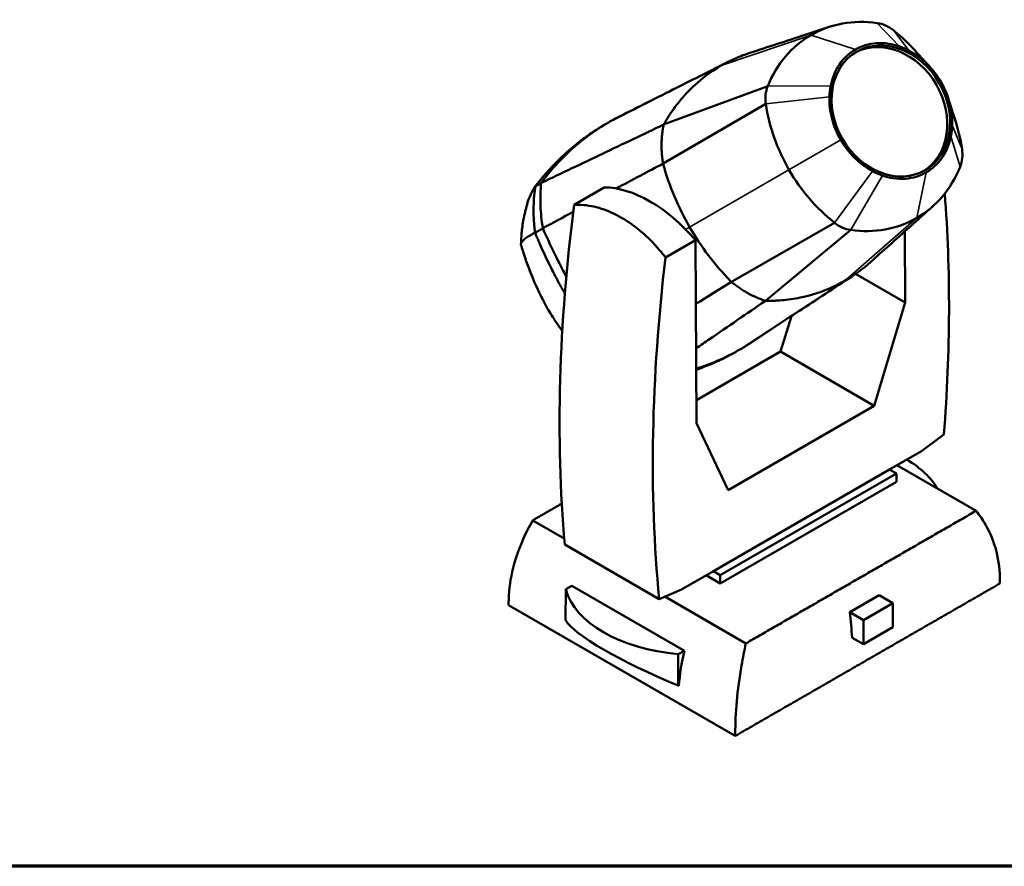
# Model space of a CAD drawing. Header units: millimetres. Extents: x 20 to 2980, y 20 to 2980.
# Tile 5 of 8: x 1684 to 2544, y 20 to 760. Entities that reach past the tile are written whole.
import ezdxf

# ---------------------------------------------------------------- set-up
doc = ezdxf.new("R2010")
doc.units = ezdxf.units.MM
for name, color, linetype, lineweight in [('Border (ISO)', 7, 'Continuous', 70), ('Visible (ISO)', 7, 'Continuous', 50), ('Visible Narrow (ISO)', 7, 'Continuous', 35)]:
    doc.layers.add(name, color=color, linetype=linetype, lineweight=lineweight)

# ---------------------------------------------------------------- blocks, each defined once
blk = doc.blocks.new('Borders Chauvet')
at = {"layer": 'Border (ISO)'}
blk.add_line((2980, 20), (20, 20), dxfattribs=at)

msp = doc.modelspace()

# ---------------------------------------------------------------- linework, layer by layer
at = {"layer": 'Visible (ISO)'}
for p, q in [((2297.03, 719.64), (2297.06, 719.65)), ((2337.64, 701.64), (2246.73, 668.09)), ((2336.02, 686.21), (2246.25, 634.05)), ((2352.35, 635.81), (2352.35, 635.81)), ((2360.47, 621.73), (2360.47, 621.73)), ((2194.91, 613.23), (2168.62, 598.06)), ((2376.65, 600.53), (2376.65, 600.53)), ((2265.55, 585.7), (2265.55, 585.7)), ((2395.96, 582.39), (2305.92, 530.72)), ((2457.42, 581.45), (2457.42, 581.45)), ((2457.44, 577.43), (2457.44, 577.43)), ((2273.68, 571.62), (2273.68, 571.62)), ((2410.13, 576.08), (2335.62, 514.12)), ((2457.45, 574.86), (2457.73, 512.59)), ((2274.73, 567.15), (2248.44, 551.97)), ((2275.45, 407.35), (2274.73, 567.15)), ((2414.41, 537.6), (2457.73, 512.59)), ((2363.22, 516.45), (2363.22, 516.45)), ((2457.73, 512.59), (2430.78, 422.4)), ((2348.84, 469.71), (2358.4, 500.78)), ((2275.36, 427.28), (2348.84, 469.71)), ((2348.84, 469.71), (2430.78, 422.4)), ((2430.78, 422.4), (2303.08, 348.67)), ((2303.08, 348.67), (2275.45, 407.35)), ((2471.98, 382.89), (2491.58, 397.21)), ((2471.98, 382.89), (2444.17, 366.84)), ((2450.56, 370.52), (2519.68, 330.62)), ((2444.17, 366.84), (2290.25, 277.97)), ((2296.26, 274.5), (2450.18, 363.37)), ((2444.17, 366.84), (2450.18, 363.37)), ((2450.18, 363.37), (2450.18, 355.99)), ((2450.18, 355.99), (2296.26, 267.13)), ((2159.9, 306.42), (2132.38, 322.31)), ((2160.34, 301.2), (2242.82, 253.58)), ((2290.25, 277.97), (2262.44, 261.91)), ((2296.26, 274.5), (2290.25, 277.97)), ((2296.26, 267.13), (2283.86, 274.28)), ((2296.26, 267.13), (2296.26, 274.5)), ((2161.19, 234.72), (2161.22, 262.12)), ((2161.22, 262.12), (2166.55, 265.2)), ((2166.55, 265.2), (2264.9, 208.42)), ((2242.82, 253.58), (2262.44, 261.91)), ((2318.6, 214.79), (2247.77, 255.69)), ((2409.4, 242.11), (2435.08, 256.94)), ((2421.32, 235.23), (2447, 250.06)), ((2435.08, 256.94), (2447, 250.06)), ((2447, 250.06), (2447, 228.83)), ((2111.38, 248.28), (2309.36, 133.97)), ((2409.4, 242.11), (2421.32, 235.23)), ((2421.32, 214.01), (2421.32, 235.23)), ((2447, 228.83), (2421.32, 214.01)), ((2411.34, 219.78), (2421.32, 214.01)), ((2259.59, 205.36), (2264.9, 208.42)), ((2259.57, 177.93), (2259.59, 205.36)), ((2260.05, 177.84), (2259.57, 177.93))]:
    msp.add_line(p, q, dxfattribs=at)
for centre, major_axis, ratio, start_param, end_param in [((2438.3, 637.65), (-62.77, 108.72), 0.816497, 5.713962, 6.283038), ((2434.51, 727.42), (15.5, -26.85), 0.816497, 2.02354, 2.572369), ((2438.36, 637.68), (-62.77, 108.72), 0.816497, 0.000545, 0.569224), ((2442.73, 678.6), (-29.9, 51.79), 0.816497, 3.171159, 6.253619), ((2362.51, 685.85), (-15.5, 26.85), 0.816497, 0.569224, 1.118053), ((2452.91, 684.61), (-68.39, 118.46), 0.816497, 1.118053, 1.571596), ((2390.49, 648.32), (-68.39, 118.46), 0.816497, 4.259646, 4.469458), ((2480.89, 647.08), (-15.5, 26.85), 0.816497, 3.710816, 4.259646), ((2453.02, 684.42), (-68.39, 118.46), 0.816497, 1.57018, 2.02354), ((2405.04, 695.24), (62.77, -108.72), 0.816497, 0.000148, 0.569224), ((2234.82, 497.8), (-63.23, 109.51), 0.57735, 5.035122, 5.960453), ((1490.22, -65.03), (705.59, 1235.09), 0.580366, 5.395703, 5.576027), ((3161.69, 994.03), (716.76, 1228.64), 0.574319, 2.204645, 2.458223), ((2405.1, 695.28), (62.77, -108.72), 0.816497, 5.713962, 6.28264), ((2408.89, 605.51), (-15.5, 26.85), 0.816497, 2.02354, 2.572369), ((3243.13, 947.01), (-705.59, -1235.09), 0.580366, 5.341001, 5.594579), ((2374.34, 328.24), (117.79, 0), 0.57735, 0.328087, 0.76752), ((2277.61, 272.49), (-117.79, 0.1), 0.576791, 0.154599, 1.417727), ((2121.3, 362.69), (-205.64, 356.18), 0.57735, 4.000149, 4.063703), ((2277.54, 193.45), (-117.49, 46.7), 0.167213, 0.220808, 1.483936), ((2377.3, 232.72), (-83.28, -144.24), 0.57735, 5.194693, 5.403461)]:
    msp.add_ellipse(centre, major_axis=major_axis, ratio=ratio, start_param=start_param, end_param=end_param, dxfattribs=at)
msp.add_ellipse((2445.23, 680.05), major_axis=(-29.9, 51.79), ratio=0.816497, dxfattribs=at)
for points, knots in [([(2322.02, 730.76), (2337.94, 735.93), (2354.09, 741.21), (2377.38, 748.85), (2384.34, 751.13), (2391.33, 753.43)], [0, 0, 0, 0, 10.000369, 10.000369, 14.223017, 14.223017, 14.223017, 14.223017]), ([(2447.44, 750.54), (2449.51, 748.9), (2452.06, 746.78), (2456.03, 743.24), (2458.23, 741.18), (2460.14, 739.3), (2461.09, 738.36), (2462.28, 737.17), (2463.68, 735.71), (2465.52, 733.75), (2466.88, 732.25), (2467.77, 731.24)], [0, 0, 0, 0, 0.819296, 1.02412, 1.638591, 1.741003, 1.843415, 2.048239, 2.253063, 2.457887, 2.867502, 2.867502, 2.867502, 2.867502]), ([(2414.25, 733.7), (2419.73, 736.86), (2425.95, 738.74), (2439.72, 739.78), (2446.56, 738.54), (2452.46, 736.53)], [0, 0, 0, 0, 2.324901, 2.324901, 4.912868, 4.912868, 4.912868, 4.912868]), ([(2392.7, 702.03), (2394.06, 708.92), (2396.68, 715.28), (2404.44, 726.71), (2409.39, 730.89), (2414.25, 733.7)], [0, 0, 0, 0, 2.324901, 2.324901, 4.912866, 4.912866, 4.912866, 4.912866]), ([(2452.46, 736.53), (2453.96, 736.02), (2455.46, 735.44), (2458.42, 734.15), (2459.89, 733.44), (2461.34, 732.66)], [0, 0, 0, 0, 0.525923, 0.525923, 1.051846, 1.051846, 1.051846, 1.051846]), ([(2461.34, 732.66), (2466.89, 729.69), (2472.13, 725.8), (2481.57, 716.49), (2485.69, 711.14), (2489.04, 705.32)], [0, 0, 0, 0, 2.015825, 2.015825, 4.032862, 4.032862, 4.032862, 4.032862]), ([(2208.22, 675.2), (2224.74, 683.5), (2241.35, 691.86), (2273.17, 707.87), (2288.35, 715.51), (2303.58, 723.18)], [0, 0, 0, 0, 10.00006, 10.00006, 19.072698, 19.072698, 19.072698, 19.072698]), ([(2297.06, 719.65), (2299.08, 720.82), (2301.13, 721.93), (2303.21, 722.99), (2305.29, 724.04), (2307.4, 725.04), (2309.53, 725.99), (2311.67, 726.93), (2313.84, 727.82), (2316.02, 728.65), (2318, 729.4), (2320, 730.1), (2322.02, 730.76)], [0.0003479, 0.0003479, 0.0003479, 0.0003479, 0.0979975, 0.0979975, 0.0979975, 0.1956472, 0.1956472, 0.1956472, 0.2932968, 0.2932968, 0.2932968, 0.3814468, 0.3814468, 0.3814468, 0.3814468]), ([(2246.73, 668.09), (2247.07, 668.67), (2247.38, 669.21), (2247.67, 669.71), (2248.13, 670.51), (2248.55, 671.22), (2248.95, 671.88), (2249.59, 672.94), (2250.16, 673.86), (2250.74, 674.79), (2251.28, 675.64), (2251.84, 676.5), (2252.48, 677.47), (2252.93, 678.14), (2253.4, 678.84), (2253.87, 679.52), (2256.21, 682.92), (2258.67, 686.16), (2261.21, 689.23), (2263.83, 692.4), (2266.55, 695.4), (2269.35, 698.23), (2277.95, 706.93), (2287.31, 714.03), (2297.03, 719.64)], [2.724392, 2.724392, 2.724392, 2.724392, 3.104252, 3.104252, 3.104252, 3.709045, 3.709045, 3.709045, 4.693698, 4.693698, 4.693698, 5.603289, 5.603289, 5.603289, 6.225801, 6.225801, 6.225801, 9.346761, 9.346761, 9.346761, 12.570996, 12.570996, 12.570996, 22.484187, 22.484187, 22.484187, 22.484187]), ([(2498.85, 667.69), (2499.05, 673.98), (2498.3, 680.48), (2494.97, 693.29), (2492.4, 699.51), (2489.04, 705.32)], [0, 0, 0, 0, 2.013615, 2.013615, 4.040082, 4.040082, 4.040082, 4.040082]), ([(2391.61, 692.4), (2391.66, 694.05), (2391.78, 695.67), (2392.14, 698.88), (2392.39, 700.47), (2392.7, 702.03)], [0, 0, 0, 0, 0.525923, 0.525923, 1.051846, 1.051846, 1.051846, 1.051846]), ([(2401.42, 654.77), (2398.06, 660.58), (2395.49, 666.85), (2392.15, 679.65), (2391.41, 686.12), (2391.61, 692.4)], [0, 0, 0, 0, 2.013615, 2.013615, 4.040082, 4.040082, 4.040082, 4.040082]), ([(2190.46, 665.14), (2188.81, 664.13), (2187.16, 663.07), (2181.54, 659.34), (2177.36, 656.35), (2166.17, 647.63), (2159.37, 641.56), (2149.27, 631.36), (2145.73, 627.53), (2141.81, 622.99), (2141.21, 622.29), (2140.29, 621.2), (2140, 620.85), (2138.19, 618.68), (2137.66, 617.97), (2136.43, 616.49), (2136.06, 616.05), (2134.78, 614.53), (2134.66, 614.39), (2134.47, 614.16)], [-1.396016, -1.396016, -1.396016, -1.396016, -1.28981, -1.28981, -1.034445, -1.034445, -0.574582, -0.574582, -0.317623, -0.317623, -0.274286, -0.274286, -0.25319, -0.25319, -0.144669, -0.144669, -0.096902, -0.096902, 0, 0, 0, 0]), ([(2139.8, 617.19), (2147.83, 628.06), (2156.84, 637.98), (2176.57, 655.7), (2187.26, 663.46), (2198.65, 670.04)], [0, 0, 0, 0, 4.833508, 4.833508, 9.669879, 9.669879, 9.669879, 9.669879]), ([(2139.8, 617.19), (2157.66, 625.67), (2175.53, 634.17), (2211.18, 651.13), (2228.97, 659.61), (2246.73, 668.09)], [0, 0, 0, 0, 9.56706, 9.56706, 19.108645, 19.108645, 19.108645, 19.108645]), ([(2190.46, 665.15), (2191.93, 666.05), (2193.44, 666.96), (2195.25, 668.03), (2195.55, 668.21), (2195.85, 668.39)], [0, 0, 0, 0, 0.5253948, 0.5253948, 0.6304621, 0.6304621, 0.6304621, 0.6304621]), ([(2246.73, 668.09), (2246.61, 667.46), (2246.5, 666.84), (2246.38, 666.21), (2246.38, 666.18), (2246.37, 666.15), (2246.36, 666.12), (2246.28, 665.65), (2246.21, 665.25), (2246.14, 664.88), (2246.11, 664.7), (2246.08, 664.52), (2246.06, 664.36), (2246.03, 664.2), (2246.01, 664.05), (2245.98, 663.89), (2245.93, 663.56), (2245.86, 663.13), (2245.79, 662.63), (2245.69, 661.89), (2245.57, 661), (2245.48, 660.22), (2245.46, 659.97), (2245.43, 659.73), (2245.4, 659.49), (2245.3, 658.52), (2245.22, 657.54), (2245.14, 656.56), (2245.07, 655.57), (2245.02, 654.58), (2244.98, 653.59), (2244.96, 653.09), (2244.95, 652.59), (2244.94, 652.1), (2244.92, 651.61), (2244.92, 651.13), (2244.91, 650.64), (2244.91, 650.62), (2244.91, 650.61), (2244.91, 650.6), (2244.91, 650.58), (2244.91, 650.57), (2244.91, 650.56), (2244.91, 650.53), (2244.91, 650.5), (2244.91, 650.47), (2244.91, 650.42), (2244.91, 650.36), (2244.91, 650.31), (2244.91, 650.2), (2244.91, 650.09), (2244.91, 649.98), (2244.91, 649.75), (2244.91, 649.53), (2244.92, 649.3), (2244.92, 649.08), (2244.92, 648.86), (2244.92, 648.64), (2244.93, 648.41), (2244.93, 648.19), (2244.94, 647.97), (2244.95, 647.54), (2244.96, 647.12), (2244.97, 646.69), (2244.98, 646.59), (2244.98, 646.48), (2244.98, 646.37), (2244.99, 646.26), (2244.99, 646.15), (2245, 646.03), (2245, 645.92), (2245.01, 645.81), (2245.01, 645.7), (2245.02, 645.64), (2245.02, 645.58), (2245.02, 645.53), (2245.02, 645.47), (2245.03, 645.41), (2245.03, 645.36), (2245.05, 644.9), (2245.08, 644.44), (2245.11, 644), (2245.13, 643.55), (2245.17, 643.13), (2245.2, 642.7), (2245.21, 642.6), (2245.21, 642.49), (2245.22, 642.39), (2245.25, 642.07), (2245.28, 641.73), (2245.31, 641.38), (2245.35, 640.92), (2245.4, 640.46), (2245.45, 640), (2245.47, 639.77), (2245.49, 639.54), (2245.52, 639.32), (2245.52, 639.27), (2245.53, 639.21), (2245.54, 639.16), (2245.54, 639.11), (2245.55, 639.05), (2245.56, 639), (2245.56, 638.95), (2245.57, 638.89), (2245.57, 638.84), (2245.58, 638.81), (2245.58, 638.79), (2245.58, 638.76), (2245.58, 638.75), (2245.59, 638.74), (2245.59, 638.72), (2245.59, 638.72), (2245.59, 638.71), (2245.59, 638.7), (2245.59, 638.7), (2245.59, 638.69), (2245.59, 638.68), (2245.62, 638.48), (2245.64, 638.28), (2245.67, 638.07), (2245.69, 637.85), (2245.72, 637.62), (2245.76, 637.39), (2245.82, 636.92), (2245.89, 636.43), (2245.96, 635.95), (2246.03, 635.48), (2246.1, 635.03), (2246.16, 634.61), (2246.19, 634.43), (2246.22, 634.24), (2246.25, 634.05)], [-1.621445, -1.621445, -1.621445, -1.621445, -1.531783, -1.531783, -1.531783, -1.527679, -1.527679, -1.527679, -1.460281, -1.460281, -1.460281, -1.425703, -1.425703, -1.425703, -1.391745, -1.391745, -1.391745, -1.325324, -1.325324, -1.325324, -1.228327, -1.228327, -1.228327, -1.196449, -1.196449, -1.196449, -1.069801, -1.069801, -1.069801, -0.942159, -0.942159, -0.942159, -0.876909, -0.876909, -0.876909, -0.809973, -0.809973, -0.809973, -0.808162, -0.808162, -0.808162, -0.806296, -0.806296, -0.806296, -0.802562, -0.802562, -0.802562, -0.795082, -0.795082, -0.795082, -0.780075, -0.780075, -0.780075, -0.74988, -0.74988, -0.74988, -0.719471, -0.719471, -0.719471, -0.68888, -0.68888, -0.68888, -0.627287, -0.627287, -0.627287, -0.611829, -0.611829, -0.611829, -0.596356, -0.596356, -0.596356, -0.580874, -0.580874, -0.580874, -0.57313, -0.57313, -0.57313, -0.565386, -0.565386, -0.565386, -0.50348, -0.50348, -0.50348, -0.44187, -0.44187, -0.44187, -0.426548, -0.426548, -0.426548, -0.380843, -0.380843, -0.380843, -0.320661, -0.320661, -0.320661, -0.290958, -0.290958, -0.290958, -0.283578, -0.283578, -0.283578, -0.276215, -0.276215, -0.276215, -0.268872, -0.268872, -0.268872, -0.265208, -0.265208, -0.265208, -0.263377, -0.263377, -0.263377, -0.262462, -0.262462, -0.262462, -0.261548, -0.261548, -0.261548, -0.232451, -0.232451, -0.232451, -0.203688, -0.203688, -0.203688, -0.147221, -0.147221, -0.147221, -0.092258, -0.092258, -0.092258, -0.067143, -0.067143, -0.067143, -0.067143]), ([(2497.76, 658.07), (2498.07, 659.63), (2498.31, 661.21), (2498.68, 664.42), (2498.79, 666.05), (2498.85, 667.69)], [0, 0, 0, 0, 0.525923, 0.525923, 1.051846, 1.051846, 1.051846, 1.051846]), ([(2429.12, 627.43), (2423.57, 630.4), (2418.31, 634.31), (2408.88, 643.61), (2404.77, 648.96), (2401.42, 654.77)], [0, 0, 0, 0, 2.015289, 2.015289, 4.043463, 4.043463, 4.043463, 4.043463]), ([(2497.76, 658.07), (2496.39, 651.17), (2493.78, 644.8), (2486.01, 633.37), (2481.05, 629.19), (2476.19, 626.39)], [0, 0, 0, 0, 2.326148, 2.326148, 4.915521, 4.915521, 4.915521, 4.915521]), ([(2246.25, 634.05), (2246.31, 633.86), (2246.36, 633.68), (2249.05, 624), (2252.32, 614.61), (2260.04, 596.23), (2264.5, 587.25), (2269.5, 578.59)], [-6.118233, -6.118233, -6.118233, -6.118233, -6.058773, -6.058773, -3.029427, -3.029427, 0, 0, 0, 0]), ([(2438, 623.56), (2436.5, 624.08), (2435, 624.66), (2432.04, 625.95), (2430.57, 626.66), (2429.12, 627.43)], [0, 0, 0, 0, 0.525923, 0.525923, 1.051846, 1.051846, 1.051846, 1.051846]), ([(2476.19, 626.39), (2470.71, 623.23), (2464.49, 621.35), (2450.73, 620.32), (2443.9, 621.56), (2438, 623.56)], [0, 0, 0, 0, 2.323654, 2.323654, 4.910214, 4.910214, 4.910214, 4.910214]), ([(2127.68, 598.95), (2128.32, 601.39), (2129.21, 603.91), (2130.63, 607.09), (2130.93, 607.72), (2131.48, 608.84), (2131.72, 609.32), (2132.34, 610.5), (2132.67, 611.1), (2133.56, 612.62), (2133.89, 613.12), (2134.47, 614.16)], [-5.794901, -5.794901, -5.794901, -5.794901, -2.880863, -2.880863, -2.155084, -2.155084, -1.597964, -1.597964, -0.73091, -0.73091, -0.000004, -0.000004, -0.000004, -0.000004]), ([(2134.58, 614.09), (2134.36, 612.18), (2134.15, 610.66), (2133.8, 607.45), (2133.65, 605.77), (2133.28, 600.72), (2133.15, 597.34), (2133.13, 590.56), (2133.24, 587.16), (2133.58, 582.07), (2133.72, 580.37), (2134.11, 576.54), (2134.33, 574.92), (2134.48, 573.58)], [0.000032, 0.000032, 0.000032, 0.000032, 0.616049, 0.616049, 1.286562, 1.286562, 2.626808, 2.626808, 3.960647, 3.960647, 4.627399, 4.627399, 5.463915, 5.463915, 5.463915, 5.463915]), ([(2134.47, 614.16), (2134.48, 614.15), (2134.5, 614.14), (2134.54, 614.11), (2134.56, 614.1), (2134.58, 614.09)], [0.00000653, 0.00000653, 0.00000653, 0.00000653, 0.03557424, 0.03557424, 0.0711976, 0.0711976, 0.0711976, 0.0711976]), ([(2134.58, 614.09), (2134.94, 614.3), (2135.21, 614.46), (2136.14, 615.01), (2136.37, 615.15), (2137.35, 615.72), (2138.03, 616.13), (2139.09, 616.74), (2139.42, 616.93), (2139.79, 617.16)], [0.000032, 0.000032, 0.000032, 0.000032, 0.220494, 0.220494, 0.505209, 0.505209, 1.142547, 1.142547, 1.513365, 1.513365, 1.513365, 1.513365]), ([(2141.25, 577.52), (2140.14, 584.22), (2139.46, 590.91), (2138.97, 604.18), (2139.16, 610.75), (2139.8, 617.19)], [0, 0, 0, 0, 2.097856, 2.097856, 4.194858, 4.194858, 4.194858, 4.194858]), ([(2122.13, 563.45), (2122.26, 565.41), (2122.33, 567.7), (2122.75, 574.08), (2123.19, 578.22), (2124.31, 584.96), (2124.86, 587.66), (2125.77, 591.62), (2126.1, 592.92), (2126.51, 594.55), (2126.6, 594.87), (2126.75, 595.44), (2126.81, 595.68), (2126.88, 595.93), (2126.88, 595.94), (2126.93, 596.1), (2126.99, 596.33), (2127.19, 597.09), (2127.34, 597.65), (2127.55, 598.46), (2127.62, 598.7), (2127.68, 598.95)], [0, 0, 0, 0, 1.236191, 1.236191, 2.807944, 2.807944, 3.881698, 3.881698, 4.41818, 4.41818, 4.551967, 4.551967, 4.652247, 4.652247, 4.656946, 4.656946, 4.718394, 4.718394, 4.90274, 4.90274, 4.981334, 4.981334, 4.981334, 4.981334]), ([(2248.44, 551.97), (2246.72, 554.21), (2244.95, 556.39), (2238.01, 564.51), (2232.55, 569.98), (2221.37, 579.47), (2215.66, 583.5), (2204.42, 589.98), (2198.53, 592.66), (2186.61, 596.5), (2180.59, 597.66), (2172.68, 598.12), (2170.64, 598.14), (2168.62, 598.06)], [32.57704, 32.57704, 32.57704, 32.57704, 33.414064, 33.414064, 35.797371, 35.797371, 38.180678, 38.180678, 40.563984, 40.563984, 42.947291, 42.947291, 43.784315, 43.784315, 43.784315, 43.784315]), ([(2481.49, 596.37), (2468.56, 584.83), (2455.85, 573.45), (2438.08, 557.47), (2432.81, 552.74), (2427.59, 548.03)], [0.082003, 0.082003, 0.082003, 0.082003, 10.000477, 10.000477, 14.223916, 14.223916, 14.223916, 14.223916]), ([(2141.25, 577.52), (2140.51, 577.09), (2139.74, 576.64), (2137.36, 575.26), (2137.12, 575.12), (2136.27, 574.62), (2136.05, 574.49), (2135.11, 573.95), (2134.88, 573.82), (2134.48, 573.58)], [0.0034139, 0.0034139, 0.0034139, 0.0034139, 0.4559533, 0.4559533, 0.5196841, 0.5196841, 0.6666556, 0.6666556, 0.8813227, 0.8813227, 0.8813227, 0.8813227]), ([(2161.76, 535.44), (2159.35, 539.9), (2157.01, 544.38), (2149.97, 558.32), (2145.47, 567.87), (2141.25, 577.52)], [-4.688355, -4.688355, -4.688355, -4.688355, -3.16954, -3.16954, 0, 0, 0, 0]), ([(2269.5, 578.59), (2274.47, 569.97), (2279.99, 561.67), (2291.97, 545.87), (2298.43, 538.37), (2305.49, 531.15), (2305.7, 530.93), (2305.92, 530.72)], [-8.434283, -8.434283, -8.434283, -8.434283, -5.00162, -5.00162, -1.569046, -1.569046, -1.463152, -1.463152, -1.463152, -1.463152]), ([(2122.11, 563.15), (2122.14, 563.63), (2122.15, 563.8), (2122.29, 564.31), (2122.39, 564.58), (2122.6, 565.02), (2122.71, 565.2), (2122.89, 565.49), (2122.97, 565.6), (2123.25, 565.99), (2123.49, 566.29), (2124.14, 566.99), (2124.57, 567.41), (2125.57, 568.26), (2126.14, 568.71), (2127.25, 569.5), (2127.77, 569.85), (2128.74, 570.48), (2129.18, 570.75), (2129.99, 571.23), (2130.36, 571.43), (2131.02, 571.82), (2131.31, 571.98), (2131.82, 572.26), (2132.04, 572.38), (2133.13, 572.99), (2133.63, 573.35), (2134.48, 573.58)], [0.000595, 0.000595, 0.000595, 0.000595, 0.844652, 0.844652, 1.622101, 1.622101, 2.162838, 2.162838, 2.470799, 2.470799, 3.289947, 3.289947, 4.377751, 4.377751, 5.464259, 5.464259, 6.278488, 6.278488, 6.891425, 6.891425, 7.349094, 7.349094, 7.700824, 7.700824, 7.966871, 7.966871, 8.902368, 8.902368, 8.902368, 8.902368]), ([(2134.48, 573.58), (2134.7, 573.07), (2134.92, 572.57), (2135.38, 571.5), (2135.59, 571), (2136.22, 569.51), (2136.56, 568.67), (2137.4, 566.72), (2137.71, 566.02), (2139.24, 562.5), (2140.45, 559.78), (2144.21, 551.57), (2146.82, 546.17), (2151.23, 537.46), (2152.94, 534.2), (2154.96, 530.44), (2155.16, 530.07), (2157.24, 526.24), (2158.61, 523.84), (2160.49, 520.55)], [0.000345, 0.000345, 0.000345, 0.000345, 0.167412, 0.167412, 0.331827, 0.331827, 0.62848, 0.62848, 0.767696, 0.767696, 1.284759, 1.284759, 2.312264, 2.312264, 2.954792, 2.954792, 3.02275, 3.02275, 3.671494, 3.671494, 3.671494, 3.671494]), ([(2158.23, 487.78), (2154, 493.63), (2151.22, 497.97), (2145.82, 506.43), (2145.33, 507.14), (2139.35, 518.83), (2135.07, 527.28), (2128.87, 542.96), (2127.38, 546.97), (2123.58, 558.05), (2123.41, 559.21), (2122.11, 563.15)], [-14.077795, -14.077795, -14.077795, -14.077795, -10.203429, -10.203429, -4.042365, -4.042365, -1.963493, -1.963493, -1.257731, -1.257731, -0.000595, -0.000595, -0.000595, -0.000595]), ([(2411.59, 535.7), (2395.93, 525.43), (2380.33, 515.18), (2350.64, 495.69), (2336.54, 486.43), (2322.53, 477.22)], [0.036148, 0.036148, 0.036148, 0.036148, 10.000024, 10.000024, 19.0727, 19.0727, 19.0727, 19.0727]), ([(2305.92, 530.72), (2306.15, 530.53), (2306.38, 530.34), (2306.61, 530.16), (2307.52, 529.43), (2308.32, 528.79), (2309.13, 528.18), (2309.3, 528.05), (2309.48, 527.92), (2309.65, 527.79), (2310.64, 527.06), (2311.78, 526.23), (2312.95, 525.44), (2313.02, 525.39), (2313.09, 525.34), (2313.16, 525.29), (2313.23, 525.25), (2313.3, 525.2), (2313.37, 525.15), (2313.5, 525.06), (2313.64, 524.96), (2313.78, 524.87), (2314.06, 524.68), (2314.34, 524.5), (2314.62, 524.32), (2315.18, 523.95), (2315.75, 523.59), (2316.32, 523.23), (2317.48, 522.51), (2318.64, 521.82), (2319.74, 521.2), (2321.14, 520.41), (2322.59, 519.63), (2324.13, 518.86), (2324.86, 518.5), (2325.61, 518.14), (2326.32, 517.81), (2327.01, 517.49), (2327.67, 517.2), (2328.3, 516.93), (2329.53, 516.4), (2330.67, 515.93), (2331.88, 515.47), (2332.48, 515.24), (2333.09, 515.02), (2333.74, 514.79), (2334.36, 514.57), (2334.99, 514.34), (2335.62, 514.12)], [-3.841465, -3.841465, -3.841465, -3.841465, -3.747993, -3.747993, -3.747993, -3.381168, -3.381168, -3.381168, -3.303399, -3.303399, -3.303399, -2.872173, -2.872173, -2.872173, -2.846573, -2.846573, -2.846573, -2.821064, -2.821064, -2.821064, -2.770281, -2.770281, -2.770281, -2.669421, -2.669421, -2.669421, -2.468724, -2.468724, -2.468724, -2.057413, -2.057413, -2.057413, -1.540021, -1.540021, -1.540021, -1.294689, -1.294689, -1.294689, -1.056347, -1.056347, -1.056347, -0.596821, -0.596821, -0.596821, -0.36685, -0.36685, -0.36685, -0.143661, -0.143661, -0.143661, -0.143661]), ([(2335.62, 514.12), (2336.15, 514.12), (2336.67, 514.12), (2337.2, 514.12), (2337.64, 514.13), (2338.05, 514.13), (2338.36, 514.13), (2338.73, 514.13), (2339, 514.13), (2339.28, 514.14), (2339.81, 514.14), (2340.42, 514.15), (2341.1, 514.17), (2342.17, 514.2), (2343.39, 514.24), (2344.74, 514.31), (2346.89, 514.42), (2349.35, 514.59), (2351.96, 514.85), (2357.08, 515.37), (2362.75, 516.27), (2367.8, 517.37), (2369.64, 517.78), (2371.4, 518.21), (2373.03, 518.64), (2374.33, 518.98), (2375.62, 519.33), (2376.91, 519.71), (2386.92, 522.66), (2396.49, 526.75), (2405.44, 531.92)], [-8.562626, -8.562626, -8.562626, -8.562626, -8.381185, -8.381185, -8.381185, -8.233357, -8.233357, -8.233357, -8.062967, -8.062967, -8.062967, -7.735946, -7.735946, -7.735946, -7.219252, -7.219252, -7.219252, -6.391472, -6.391472, -6.391472, -4.763066, -4.763066, -4.763066, -4.167989, -4.167989, -4.167989, -3.694274, -3.694274, -3.694274, 0, 0, 0, 0]), ([(2335.62, 514.12), (2319.4, 502.98), (2303.16, 491.81), (2283, 477.93), (2279.08, 475.23), (2275.16, 472.53)], [-19.1091, -19.1091, -19.1091, -19.1091, -9.566767, -9.566767, -7.261956, -7.261956, -7.261956, -7.261956]), ([(2313.27, 471.51), (2301.88, 464.93), (2289.8, 459.55), (2276.55, 455.23), (2275.89, 455.02), (2275.24, 454.81)], [0, 0, 0, 0, 4.831852, 4.831852, 5.082569, 5.082569, 5.082569, 5.082569]), ([(2304.89, 466.84), (2303.6, 466.14), (2302.28, 465.45), (2296.87, 462.71), (2292.58, 460.73), (2284.01, 457.13), (2279.67, 455.48), (2275.24, 453.96)], [-1.3240621, -1.3240621, -1.3240621, -1.3240621, -1.2472356, -1.2472356, -1.0263193, -1.0263193, -0.8078758, -0.8078758, -0.8078758, -0.8078758]), ([(2310.45, 469.91), (2310.32, 469.84), (2310.2, 469.77), (2308.58, 468.86), (2307.07, 468.02), (2305.36, 467.09), (2305.12, 466.96), (2304.89, 466.84)], [0.4464988, 0.4464988, 0.4464988, 0.4464988, 0.4903943, 0.4903943, 1.003655, 1.003655, 1.0835351, 1.0835351, 1.0835351, 1.0835351]), ([(2519.68, 330.62), (2522.69, 326.87), (2525.44, 322.86), (2532.04, 311.34), (2535.25, 303.39), (2539.51, 286.77), (2540.54, 278.1), (2540.55, 268.7), (2540.55, 267.94), (2540.53, 267.18)], [-84.441224, -84.441224, -84.441224, -84.441224, -82.597122, -82.597122, -79.420979, -79.420979, -76.244835, -76.244835, -75.968702, -75.968702, -75.968702, -75.968702]), ([(2132.38, 322.31), (2129.31, 316.85), (2126.51, 311.31), (2119.88, 296.3), (2116.66, 286.75), (2112.41, 268.06), (2111.37, 258.91), (2111.36, 249.61), (2111.37, 248.94), (2111.38, 248.28)], [-33.639419, -33.639419, -33.639419, -33.639419, -31.76468, -31.76468, -28.58854, -28.58854, -25.412401, -25.412401, -25.168039, -25.168039, -25.168039, -25.168039]), ([(2309.36, 133.97), (2309.35, 134.63), (2309.35, 135.3), (2309.34, 144.61), (2309.75, 154.12), (2311.55, 174.23), (2312.93, 184.84), (2315.89, 201.97), (2317.17, 208.39), (2318.6, 214.79)], [-76.496863, -76.496863, -76.496863, -76.496863, -76.252501, -76.252501, -73.076362, -73.076362, -69.900222, -69.900222, -68.025483, -68.025483, -68.025483, -68.025483])]:
    msp.add_open_spline(points, degree=3, knots=knots, dxfattribs=at)
for points in [[(2467.77, 731.24), (2471.58, 726.93), (2475.19, 722.96), (2478.5, 719.46)], [(2495.99, 689.19), (2497.36, 684.57), (2499, 679.47), (2500.82, 674.03)], [(2198.65, 670.04), (2201.79, 671.85), (2204.98, 673.57), (2208.22, 675.2)], [(2246.25, 634.05), (2233.94, 627.55), (2219.16, 619.63), (2205.48, 612.27)], [(2167.84, 591.94), (2158.92, 587.11), (2149.95, 582.24), (2141.25, 577.52)], [(2427.59, 548.03), (2420.76, 541.88), (2413.34, 536.48), (2405.44, 531.92)], [(2305.92, 530.72), (2296.46, 524.73), (2285.62, 517.96), (2274.98, 511.37)], [(2322.53, 477.22), (2319.49, 475.22), (2316.41, 473.32), (2313.27, 471.51)]]:
    msp.add_open_spline(points, degree=3, dxfattribs=at)
for points, weights in [([(2157.8, 336.96), (2145.09, 329.63), (2132.38, 322.31)], [0.999999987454, 0.999999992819, 1]), ([(2318.6, 214.79), (2419.13, 272.7), (2519.68, 330.62)], [1, 0.999999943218, 1]), ([(2540.53, 267.18), (2424.95, 200.58), (2309.36, 133.97)], [1, 0.999999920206, 1])]:
    msp.add_rational_spline(points, weights, degree=2, dxfattribs=at)
at = {"layer": 'Visible Narrow (ISO)'}
for p, q in [((2433.27, 756.85), (2452.46, 736.53)), ((2447.44, 750.54), (2461.34, 732.66)), ((2297.03, 719.64), (2375.54, 746.38)), ((2375.54, 746.38), (2414.25, 733.7)), ((2198.65, 670.04), (2297.06, 719.65)), ((2337.64, 701.64), (2392.7, 702.03)), ((2336.02, 686.21), (2391.61, 692.4)), ((2507.38, 646.72), (2498.85, 667.69)), ((2356.26, 628.65), (2401.42, 654.77)), ((2505.76, 631.29), (2497.76, 658.07)), ((2356.23, 628.69), (2269.5, 578.59)), ((2395.96, 582.39), (2429.12, 627.43)), ((2410.13, 576.08), (2438, 623.56)), ((2467.83, 586.53), (2476.19, 626.39)), ((2405.44, 531.92), (2467.83, 586.53)), ((2269.5, 578.59), (2266, 576.57)), ((2313.27, 471.51), (2405.44, 531.92))]:
    msp.add_line(p, q, dxfattribs=at)

# ---------------------------------------------------------------- block references
msp.add_blockref('Borders Chauvet', (0, 0))

doc.saveas('drawing.dxf')
